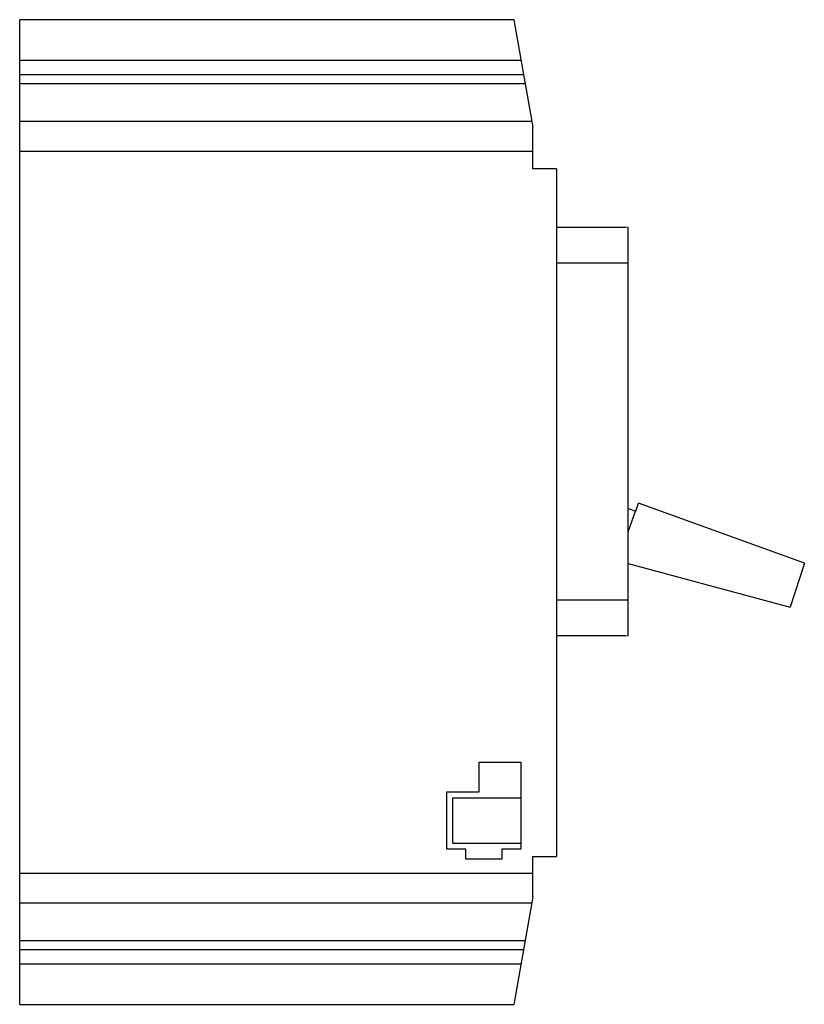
# Model space of a CAD drawing. Header units: millimetres. Extents: x 19 to 151, y 35 to 200.
import ezdxf

# ---------------------------------------------------------------- set-up
doc = ezdxf.new("R2010")
doc.units = ezdxf.units.MM
doc.header["$LTSCALE"] = 15.260922
doc.layers.get('0').update_dxf_attribs({"linetype": 'CONTINUOUS'})

msp = doc.modelspace()

# ---------------------------------------------------------------- linework, layer by layer
at = {"color": 7, "linetype": 'Continuous'}
for p, q in [((19.3, 34.84), (19.3, 199.84)), ((102.13, 199.84), (19.3, 199.84)), ((102.13, 199.84), (105.3, 181.84)), ((19.3, 193.04), (103.32, 193.04)), ((19.3, 190.64), (103.75, 190.64)), ((19.3, 189.14), (104.01, 189.14)), ((19.3, 182.84), (105.12, 182.84)), ((105.3, 174.84), (105.3, 181.84)), ((19.3, 177.84), (105.3, 177.84)), ((109.3, 174.84), (105.3, 174.84)), ((109.3, 174.84), (109.3, 59.64)), ((109.3, 165.06), (120.73, 165.06)), ((121.3, 165.04), (120.73, 165.06)), ((121.3, 96.64), (121.3, 165.04)), ((121.3, 159.06), (109.3, 159.06)), ((121.3, 117.94), (122.6, 117.47)), ((121.3, 114.01), (122.55, 117.48)), ((122.6, 117.47), (123.03, 118.8)), ((150.83, 108.76), (123.03, 118.8)), ((121.3, 108.69), (148.46, 101.41)), ((150.83, 108.76), (148.46, 101.41)), ((109.3, 102.62), (121.3, 102.62)), ((120.72, 96.62), (109.3, 96.62)), ((120.72, 96.62), (121.3, 96.64)), ((96.3, 75.44), (103.3, 75.44)), ((96.3, 70.44), (96.3, 75.44)), ((103.3, 75.44), (103.3, 60.84)), ((90.9, 70.44), (96.3, 70.44)), ((90.9, 60.84), (90.9, 70.44)), ((91.9, 69.44), (103.3, 69.44)), ((91.9, 61.84), (91.9, 69.44)), ((91.9, 61.84), (103.3, 61.84)), ((94.1, 60.84), (90.9, 60.84)), ((94.1, 59.14), (94.1, 60.84)), ((103.3, 60.84), (100.1, 60.84)), ((100.1, 60.84), (100.1, 59.14)), ((105.3, 59.64), (109.3, 59.64)), ((105.3, 52.84), (105.3, 59.64)), ((100.1, 59.14), (94.1, 59.14)), ((19.3, 56.84), (105.3, 56.84)), ((105.3, 52.84), (102.13, 34.84)), ((19.3, 51.84), (105.12, 51.84)), ((19.3, 45.54), (104.01, 45.54)), ((19.3, 44.04), (103.75, 44.04)), ((19.3, 41.65), (103.32, 41.65)), ((19.3, 34.84), (102.13, 34.84))]:
    msp.add_line(p, q, dxfattribs=at)

doc.saveas('drawing.dxf')
